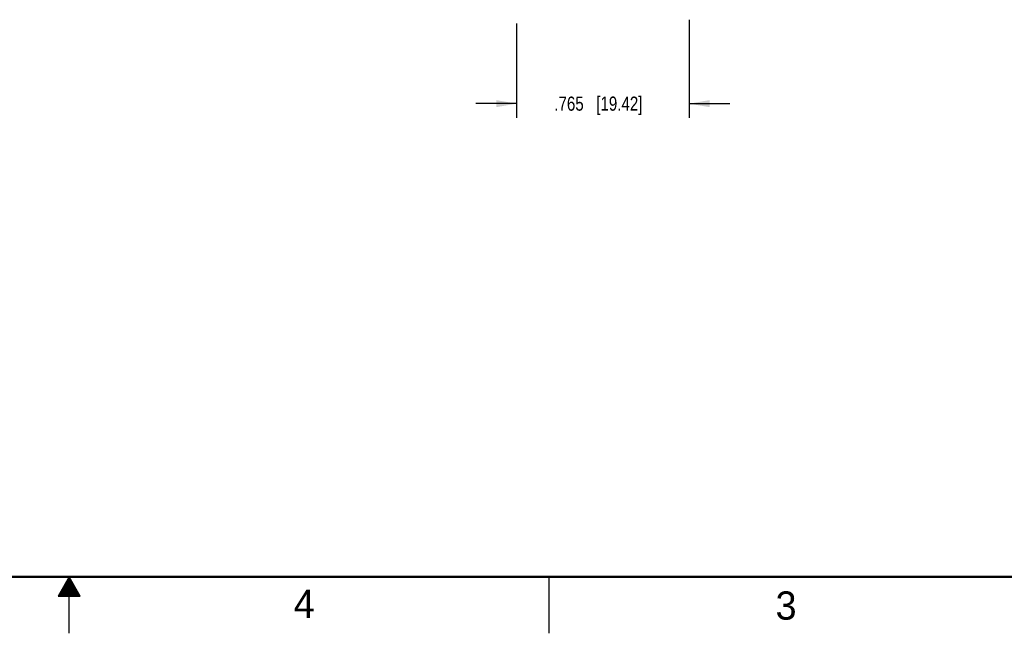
# Model space of a CAD drawing. Header units: inches. Extents: x 0 to 34, y 0 to 22.
# Tile 16 of 31: x 16.6 to 25.3, y 0 to 5.4. Entities that reach past the tile are written whole.
import ezdxf

# ---------------------------------------------------------------- set-up
doc = ezdxf.new("R2010")
doc.units = ezdxf.units.IN
doc.header["$LTSCALE"] = 1.87
doc.header["$MEASUREMENT"] = 0
doc.layers.get('0').update_dxf_attribs({"linetype": 'CONTINUOUS'})
doc.layers.add('DIMENSIONS', color=7, linetype='CONTINUOUS')
doc.styles.get("Standard").update_dxf_attribs({"font": 'txt', "width": 0.8})
doc.styles.add('TEXTSTYLE_2', font='txt')
doc.dimstyles.new('DIMSTYLE_1', dxfattribs={"dimtxt": 0.125, "dimasz": 0.18, "dimexe": 0.18, "dimexo": 0.0625, "dimgap": 0.09, "dimtad": 0, "dimtih": 1, "dimtoh": 1, "dimdec": 3, "dimlfac": 0.5, "dimzin": 4, "dimdsep": 46, "dimtxsty": 'STANDARD', "dimblk": '_FILLED', "dimblk1": '_FILLED', "dimblk2": '_FILLED', "dimcen": 0.09, "dimadec": 0, "dimazin": 0, "dimtp": 0.01, "dimtm": 0.01, "dimtfac": 1, "dimtdec": 3, "dimtofl": 0, "dimtmove": 0, "dimatfit": 3, "dimldrblk": '_FILLED', "dimfxl": 1, "dimtolj": 1, "dimtzin": 4, "dimarcsym": 0})

# ---------------------------------------------------------------- blocks, each defined once
blk = doc.blocks.new('_FILLED')
at = {"color": 0, "linetype": 'BYBLOCK'}
blk.add_solid([(0, 0), (-1, 0.174), (-1, -0.174)], dxfattribs=at)
blk = doc.blocks.new('*D1')
at = {"layer": 'DIMENSIONS', "color": 2, "linetype": 'CONTINUOUS'}
for p, q in [((22.491, 5.4344), (22.491, 4.5659)), ((20.962, 5.402), (20.962, 4.5659)), ((20.962, 4.6909), (20.602, 4.6909)), ((22.491, 4.6909), (22.851, 4.6909))]:
    blk.add_line(p, q, dxfattribs=at)
at = {"layer": 'DIMENSIONS', "color": 2, "linetype": 'CONTINUOUS', "xscale": 0.18, "yscale": 0.18, "zscale": 0.18}
blk.add_blockref('_FILLED', (20.962, 4.6909), dxfattribs=at)
at = {"layer": 'DIMENSIONS', "color": 2, "linetype": 'CONTINUOUS', "xscale": 0.18, "yscale": 0.18, "zscale": 0.18, "rotation": 180}
blk.add_blockref('_FILLED', (22.491, 4.6909), dxfattribs=at)
at = {"layer": 'DIMENSIONS', "color": 2, "linetype": 'CONTINUOUS', "insert": (21.6864, 4.7534), "char_height": 0.125, "width": 1.225, "attachment_point": 2, "line_spacing_factor": 0.9}
blk.add_mtext('.765{\\Ftxt.shx;\\W1.000000;\\H0.125000; }[19.42]', dxfattribs=at)

msp = doc.modelspace()

# ---------------------------------------------------------------- linework, layer by layer
at = {"color": 2, "linetype": 'CONTINUOUS'}
for p, q in [((17, 0.5), (16.902, 0.3303)), ((16.9654, 0.44), (17.0347, 0.44)), ((16.9712, 0.45), (17.0289, 0.45)), ((16.9769, 0.46), (17.0231, 0.46)), ((16.9827, 0.47), (17.0173, 0.47)), ((16.9885, 0.48), (17.0116, 0.48)), ((16.9942, 0.49), (17.0058, 0.49)), ((17.098, 0.3303), (17, 0.5)), ((17, 0), (17, 0.5)), ((21.25, 0), (21.25, 0.5)), ((16.9134, 0.35), (17.0866, 0.35)), ((16.9192, 0.36), (17.0808, 0.36)), ((16.925, 0.37), (17.0751, 0.37)), ((16.9307, 0.38), (17.0693, 0.38)), ((16.9365, 0.39), (17.0635, 0.39)), ((16.9423, 0.4), (17.0578, 0.4)), ((16.9481, 0.41), (17.052, 0.41)), ((16.9538, 0.42), (17.0462, 0.42)), ((16.9596, 0.43), (17.0404, 0.43)), ((16.902, 0.3303), (17.098, 0.3303)), ((16.9076, 0.34), (17.0924, 0.34))]:
    msp.add_line(p, q, dxfattribs=at)
at = {"color": 7, "linetype": 'CONTINUOUS', "const_width": 0.02}
msp.add_lwpolyline([(0.5, 0.5), (33.5, 0.5)], dxfattribs=at)

# ---------------------------------------------------------------- texts
at = {"color": 2, "linetype": 'CONTINUOUS', "char_height": 0.25, "width": 0.25, "attachment_point": 1, "line_spacing_factor": 0.9, "style": 'TEXTSTYLE_2'}
for s, insert in [('4', (18.9884, 0.3869)), ('3', (23.2555, 0.371))]:
    msp.add_mtext(s, dxfattribs=dict(at, insert=insert))

# ---------------------------------------------------------------- dimensions: what is measured, and where the dimension line sits
at = {"layer": 'DIMENSIONS', "color": 2, "linetype": 'CONTINUOUS'}
dim = msp.add_linear_dim(base=(20.96196, 4.69087), p1=(22.49102, 5.43436), p2=(20.96196, 5.40198), angle=180, dimstyle='DIMSTYLE_1', dxfattribs=at)
dim.commit()
dim.dimension.update_dxf_attribs({"geometry": '*D1', "text_midpoint": (21.56142, 4.69087), "dimtype": 160})

doc.saveas('drawing.dxf')
